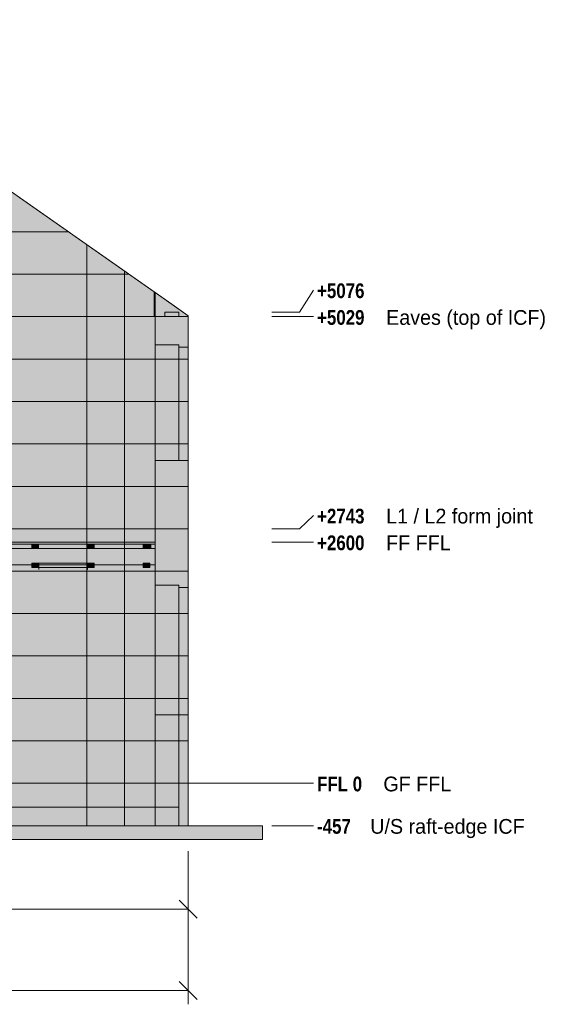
# Model space of a CAD drawing. Header units: millimetres. Extents: x -30937 to 3858, y -15507 to 17281.
# Tile 17 of 17: x -1816 to 3858, y -2382 to 8230. Entities that reach past the tile are written whole.
import ezdxf

# ---------------------------------------------------------------- set-up
doc = ezdxf.new("R2010")
doc.units = ezdxf.units.MM
doc.linetypes.add('DASHED', pattern=[1.524, 1.27, -0.254])
for name, color, linetype in [('FILL-BELOW', 7, 'Continuous'), ('FILL-EPS', 7, 'Continuous'), ('FILL-LIGHT', 7, 'Continuous'), ('FILL-TIMBER', 7, 'Continuous'), ('LINE-C_2E8C94', 7, 'Continuous'), ('LINE-C_337880', 7, 'Continuous'), ('LINE-INK', 7, 'Continuous'), ('LINE-STEEL', 7, 'Continuous'), ('LINE-STEEL-DASH', 7, 'DASHED'), ('LINE-STEEL_GREY', 7, 'Continuous'), ('LINE-TIMBER_DK', 7, 'Continuous'), ('TEXT-STEEL', 7, 'Continuous')]:
    doc.layers.add(name, color=color, linetype=linetype)
doc.styles.add('OpenSansCondensed-Bold', font='OpenSansCondensed-Bold.ttf')

msp = doc.modelspace()

# ---------------------------------------------------------------- hatches: boundary and pattern name
at = {"layer": 'FILL-BELOW', "true_color": 0x8c8c91}
h = msp.add_hatch(color=252, dxfattribs=at)
h.dxf.hatch_style = 1
h.paths.add_polyline_path([(-9534, 2578), (-9534, 2600), (-7556, 2600), (-5156, 2600), (-2756, 2600), (-356, 2600), (-356, 2578), (-2756, 2578), (-5156, 2578), (-7556, 2578)])
h = msp.add_hatch(color=252, dxfattribs=at)
h.dxf.hatch_style = 1
h.paths.add_polyline_path([(-9534, 2600), (-8756, 2600), (-6356, 2600), (-3956, 2600), (-1556, 2600), (-356, 2600), (-356, 2578), (-1556, 2578), (-3956, 2578), (-6356, 2578), (-7556, 2578), (-8756, 2578), (-9534, 2578)])
h = msp.add_hatch(color=252, dxfattribs=at)
h.dxf.hatch_style = 1
h.paths.add_polyline_path([(-9534, 2600), (-8756, 2600), (-7556, 2600), (-5156, 2600), (-2756, 2600), (-1556, 2600), (-356, 2600), (-356, 2578), (-2756, 2578), (-5156, 2578), (-7556, 2578), (-8756, 2578), (-9534, 2578)])
h = msp.add_hatch(color=252, dxfattribs=at)
h.dxf.hatch_style = 1
h.paths.add_polyline_path([(-9534, 2600), (-8756, 2600), (-6356, 2600), (-3956, 2600), (-1556, 2600), (-356, 2600), (-356, 2578), (-1556, 2578), (-3956, 2578), (-6356, 2578), (-7556, 2578), (-8756, 2578), (-9534, 2578)])
h = msp.add_hatch(color=252, dxfattribs=at)
h.dxf.hatch_style = 1
h.paths.add_polyline_path([(-9534, 2600), (-8756, 2600), (-7556, 2600), (-5156, 2600), (-2756, 2600), (-1556, 2600), (-356, 2600), (-356, 2578), (-2756, 2578), (-5156, 2578), (-7556, 2578), (-8756, 2578), (-9534, 2578)])
h = msp.add_hatch(color=252, dxfattribs=at)
h.dxf.hatch_style = 1
h.paths.add_polyline_path([(-9534, 2600), (-8756, 2600), (-6356, 2600), (-3956, 2600), (-1556, 2600), (-356, 2600), (-356, 2578), (-1556, 2578), (-3956, 2578), (-6356, 2578), (-7556, 2578), (-8756, 2578), (-9534, 2578)])
h = msp.add_hatch(color=252, dxfattribs=at)
h.dxf.hatch_style = 1
h.paths.add_polyline_path([(-9534, 2600), (-8756, 2600), (-7556, 2600), (-5156, 2600), (-2756, 2600), (-1556, 2600), (-356, 2600), (-356, 2578), (-2756, 2578), (-5156, 2578), (-7556, 2578), (-8756, 2578), (-9534, 2578)])
h = msp.add_hatch(color=252, dxfattribs=at)
h.dxf.hatch_style = 1
h.paths.add_polyline_path([(-9534, 2600), (-8756, 2600), (-6356, 2600), (-3956, 2600), (-1556, 2600), (-356, 2600), (-356, 2578), (-1556, 2578), (-3956, 2578), (-6356, 2578), (-7556, 2578), (-8756, 2578), (-9534, 2578)])
h = msp.add_hatch(color=252, dxfattribs=at)
h.dxf.hatch_style = 1
h.paths.add_polyline_path([(-9534, 2600), (-8756, 2600), (-7556, 2600), (-5156, 2600), (-2756, 2600), (-1556, 2600), (-356, 2600), (-356, 2578), (-2756, 2578), (-5156, 2578), (-7556, 2578), (-8756, 2578), (-9534, 2578)])
h = msp.add_hatch(color=252, dxfattribs=at)
h.dxf.hatch_style = 1
h.paths.add_polyline_path([(-9534, 2600), (-8756, 2600), (-6356, 2600), (-3956, 2600), (-1556, 2600), (-356, 2600), (-356, 2578), (-1556, 2578), (-3956, 2578), (-6356, 2578), (-7556, 2578), (-8756, 2578), (-9534, 2578)])
h = msp.add_hatch(color=252, dxfattribs=at)
h.dxf.hatch_style = 1
h.paths.add_polyline_path([(-9534, 2600), (-356, 2600), (-356, 2578), (-7556, 2578), (-9534, 2578)])
h = msp.add_hatch(color=252, dxfattribs=at)
h.dxf.hatch_style = 1
h.paths.add_polyline_path([(-2581, 2600), (-1556, 2600), (-356, 2600), (-356, 2578), (-1556, 2578), (-2581, 2578)])
at = {"layer": 'FILL-EPS', "true_color": 0xccffff}
h = msp.add_hatch(color=7, dxfattribs=at)
h.dxf.hatch_style = 1
h.paths.add_polyline_path([(-9534, 2743), (-9534, 5288), (-5333, 8230), (-4557, 8230), (-356, 5288), (-356, 2743), (-9534, 2743)])
h.paths.add_polyline_path([(-5633, 3633), (-4933, 3633), (-4933, 4700), (-5633, 4700)], flags=0)
h = msp.add_hatch(color=7, dxfattribs=at)
h.dxf.hatch_style = 1
h.paths.add_polyline_path([(-9534, 2743), (-9534, 5288), (-9524, 5295), (-5333, 8230), (-4557, 8230), (-4462, 8164), (-4461, 8162), (-4461, 8162), (-4461, 8162), (-4461, 8162), (-366, 5295), (-356, 5288), (-356, 5029), (-356, 2743)])
h.paths.add_polyline_path([(-5658, 3633), (-4908, 3633), (-4908, 4725), (-5658, 4725)], flags=0)
h = msp.add_hatch(color=7, dxfattribs=at)
h.dxf.hatch_style = 1
h.paths.add_polyline_path([(-9534, 2743), (-9534, 5029), (-9524, 5029), (-9524, 5295), (-9468, 5335), (-5429, 8162), (-5429, 8162), (-5418, 8171), (-5333, 8230), (-4557, 8230), (-366, 5295), (-366, 5029), (-356, 5029), (-356, 2743)])
h.paths.add_polyline_path([(-5993, 4725), (-5995, 4725), (-5995, 3633), (-5245, 3633), (-5245, 4725), (-5993, 4725)], flags=0)
h = msp.add_hatch(color=7, dxfattribs=at)
h.dxf.hatch_style = 1
h.paths.add_polyline_path([(-9534, 2743), (-9534, 5288), (-5333, 8230), (-4557, 8230), (-356, 5288), (-356, 2743)])
h.paths.add_polyline_path([(-5970, 4700), (-5970, 3633), (-5270, 3633), (-5270, 4700)], flags=0)
h = msp.add_hatch(color=7, dxfattribs=at)
h.dxf.hatch_style = 1
h.paths.add_polyline_path([(-366, 5029), (-366, 5295), (-356, 5288), (-356, 5029)])
h = msp.add_hatch(color=7, dxfattribs=at)
h.dxf.hatch_style = 1
h.paths.add_polyline_path([(-356, 5290), (-356, 5290), (-356, 5290), (-356, 5288), (0, 5039), (0, 4212), (0, 2743), (-356, 2743), (-356, 5288), (-356, 5288), (-356, 5288), (-356, 5288), (-356, 5290)])
h = msp.add_hatch(color=7, dxfattribs=at)
h.dxf.hatch_style = 1
h.paths.add_polyline_path([(-356, 2743), (-356, 5288), (0, 5039), (0, 4214), (0, 4213), (0, 2743)])
h = msp.add_hatch(color=7, dxfattribs=at)
h.dxf.hatch_style = 1
h.paths.add_polyline_path([(-356, 5029), (-356, 5029), (-356, 5031), (-356, 5031), (-356, 5288), (0, 5039), (0, 5029), (0, 4212), (0, 2743), (-356, 2743), (-356, 5029)])
h = msp.add_hatch(color=7, dxfattribs=at)
h.dxf.hatch_style = 1
h.paths.add_polyline_path([(-356, 5029), (-356, 5288), (-177, 5163), (0, 5039), (0, 5029)])
h = msp.add_hatch(color=7, dxfattribs=at)
h.dxf.hatch_style = 1
h.paths.add_polyline_path([(-356, 2742), (-356, 2742), (-356, 2742), (-356, 2743), (-356, 2743), (-356, 5029), (-356, 5029), (-356, 5030), (-356, 5029), (0, 5029), (0, 4215), (0, 4214), (0, 4214), (0, 4213), (0, 2743), (-356, 2743), (-356, 2742), (-356, 2742), (-356, 2742)])
h = msp.add_hatch(color=7, dxfattribs=at)
h.dxf.hatch_style = 1
h.paths.add_polyline_path([(-356, 2743), (-356, 5029), (0, 5029), (0, 2743)])
h = msp.add_hatch(color=7, dxfattribs=at)
h.dxf.hatch_style = 1
h.paths.add_polyline_path([(-356, 5029), (0, 5029), (0, 2743), (-356, 2743)])
h = msp.add_hatch(color=7, dxfattribs=at)
h.dxf.hatch_style = 1
h.paths.add_polyline_path([(-356, 4725), (-101, 4725), (-101, 3480), (-356, 3480)])
h = msp.add_hatch(color=7, dxfattribs=at)
h.dxf.hatch_style = 1
h.paths.add_polyline_path([(-356, 3480), (-356, 4725), (-101, 4725), (-101, 3480)])
h = msp.add_hatch(color=7, dxfattribs=at)
h.dxf.hatch_style = 1
h.paths.add_polyline_path([(-356, 4725), (-101, 4725), (-101, 3480), (-356, 3480)])
h = msp.add_hatch(color=7, dxfattribs=at)
h.dxf.hatch_style = 1
h.paths.add_polyline_path([(-356, 3480), (-356, 4725), (-101, 4725), (-101, 3480)])
h = msp.add_hatch(color=7, dxfattribs=at)
h.dxf.hatch_style = 1
h.paths.add_polyline_path([(-101, 4700), (0, 4700), (0, 3480), (-101, 3480)])
h = msp.add_hatch(color=7, dxfattribs=at)
h.dxf.hatch_style = 1
h.paths.add_polyline_path([(-101, 3480), (-101, 4700), (0, 4700), (0, 3480)])
h = msp.add_hatch(color=7, dxfattribs=at)
h.dxf.hatch_style = 1
h.paths.add_polyline_path([(-101, 4700), (0, 4700), (0, 3480), (-101, 3480)])
h = msp.add_hatch(color=7, dxfattribs=at)
h.dxf.hatch_style = 1
h.paths.add_polyline_path([(-101, 3480), (-101, 4700), (0, 4700), (0, 3480)])
h = msp.add_hatch(color=7, dxfattribs=at)
h.dxf.hatch_style = 1
h.paths.add_polyline_path([(-9534, 0), (-9534, 2743), (-356, 2743), (-356, 0)])
h = msp.add_hatch(color=7, dxfattribs=at)
h.dxf.hatch_style = 1
h.paths.add_polyline_path([(-9534, 2743), (-356, 2743), (-356, 0), (-9534, 0)])
h = msp.add_hatch(color=7, dxfattribs=at)
h.dxf.hatch_style = 1
h.paths.add_polyline_path([(-9534, 0), (-9534, 2743), (-356, 2743), (-356, 0)])
h = msp.add_hatch(color=7, dxfattribs=at)
h.dxf.hatch_style = 1
h.paths.add_polyline_path([(-9534, 2743), (-356, 2743), (-356, 0), (-9534, 0)])
h = msp.add_hatch(color=7, dxfattribs=at)
h.dxf.hatch_style = 1
h.paths.add_polyline_path([(-356, 2745), (-356, 2743), (0, 2743), (0, 0), (-356, 0), (-356, 0), (-356, 2743), (-356, 2743), (-356, 2743), (-356, 2745)])
h = msp.add_hatch(color=7, dxfattribs=at)
h.dxf.hatch_style = 1
h.paths.add_polyline_path([(-356, 0), (-356, 2743), (0, 2743), (0, 0)])
h = msp.add_hatch(color=7, dxfattribs=at)
h.dxf.hatch_style = 1
h.paths.add_polyline_path([(-356, 2742), (-356, 2743), (-356, 2742)])
h = msp.add_hatch(color=7, dxfattribs=at)
h.dxf.hatch_style = 1
h.paths.add_polyline_path([(-356, 0), (-356, 2743), (0, 2743), (0, 0)])
h = msp.add_hatch(color=7, dxfattribs=at)
h.dxf.hatch_style = 1
h.paths.add_polyline_path([(-356, 2743), (0, 2743), (0, 0), (-356, 0)])
h = msp.add_hatch(color=7, dxfattribs=at)
h.dxf.hatch_style = 1
h.paths.add_polyline_path([(-356, -2), (-356, -2), (-356, 2743), (-356, 2743), (0, 2743), (0, 0), (-356, 0)])
h = msp.add_hatch(color=7, dxfattribs=at)
h.dxf.hatch_style = 1
h.paths.add_polyline_path([(-356, 2743), (0, 2743), (0, 0), (-356, 0)])
h = msp.add_hatch(color=7, dxfattribs=at)
h.dxf.hatch_style = 1
h.paths.add_polyline_path([(-356, 2134), (-101, 2134), (-101, 737), (-356, 737)])
h = msp.add_hatch(color=7, dxfattribs=at)
h.dxf.hatch_style = 1
h.paths.add_polyline_path([(-356, 737), (-356, 2134), (-101, 2134), (-101, 737)])
h = msp.add_hatch(color=7, dxfattribs=at)
h.dxf.hatch_style = 1
h.paths.add_polyline_path([(-356, 2134), (-101, 2134), (-101, 0), (-356, 0)])
h = msp.add_hatch(color=7, dxfattribs=at)
h.dxf.hatch_style = 1
h.paths.add_polyline_path([(-356, 0), (-356, 2134), (-101, 2134), (-101, 0)])
h = msp.add_hatch(color=7, dxfattribs=at)
h.dxf.hatch_style = 1
h.paths.add_polyline_path([(-101, 2109), (0, 2109), (0, 737), (-101, 737)])
h = msp.add_hatch(color=7, dxfattribs=at)
h.dxf.hatch_style = 1
h.paths.add_polyline_path([(-101, 737), (-101, 2109), (0, 2109), (0, 737)])
h = msp.add_hatch(color=7, dxfattribs=at)
h.dxf.hatch_style = 1
h.paths.add_polyline_path([(-101, 2109), (0, 2109), (0, 0), (-101, 0)])
h = msp.add_hatch(color=7, dxfattribs=at)
h.dxf.hatch_style = 1
h.paths.add_polyline_path([(-101, 0), (-101, 2109), (0, 2109), (0, 0)])
h = msp.add_hatch(color=7, dxfattribs=at)
h.dxf.hatch_style = 1
h.paths.add_polyline_path([(-9534, -457), (-9534, 0), (-356, 0), (-356, -457)])
h = msp.add_hatch(color=7, dxfattribs=at)
h.dxf.hatch_style = 1
h.paths.add_polyline_path([(-9534, 0), (-458, 0), (-457, 0), (-356, 0), (-356, -457), (-457, -457), (-9534, -457)])
h = msp.add_hatch(color=7, dxfattribs=at)
h.dxf.hatch_style = 1
h.paths.add_polyline_path([(-9534, -457), (-9534, 0), (-457, 0), (-356, 0), (-356, -457), (-457, -457)])
h = msp.add_hatch(color=7, dxfattribs=at)
h.dxf.hatch_style = 1
h.paths.add_polyline_path([(-9534, 0), (-356, 0), (-356, -457), (-9534, -457)])
h = msp.add_hatch(color=7, dxfattribs=at)
h.dxf.hatch_style = 1
h.paths.add_polyline_path([(-356, -457), (-356, 0), (0, 0), (0, -457)])
h = msp.add_hatch(color=7, dxfattribs=at)
h.dxf.hatch_style = 1
h.paths.add_polyline_path([(-356, 0), (-102, 0), (-102, -457), (-356, -457)])
h = msp.add_hatch(color=7, dxfattribs=at)
h.dxf.hatch_style = 1
h.paths.add_polyline_path([(-356, -457), (-356, 0), (-254, 0), (-102, 0), (-102, -457), (-254, -457)])
h = msp.add_hatch(color=7, dxfattribs=at)
h.dxf.hatch_style = 1
h.paths.add_polyline_path([(-356, 0), (0, 0), (0, -457), (-356, -457)])
h = msp.add_hatch(color=7, dxfattribs=at)
h.dxf.hatch_style = 1
h.paths.add_polyline_path([(-102, 0), (0, 0), (0, -457), (-102, -457)])
h = msp.add_hatch(color=7, dxfattribs=at)
h.dxf.hatch_style = 1
h.paths.add_polyline_path([(-102, -457), (-102, 0), (0, 0), (0, -457), (-102, -457)])
h = msp.add_hatch(color=7, dxfattribs=at)
h.dxf.hatch_style = 1
h.paths.add_polyline_path([(-102, 0), (0, 0), (0, -457), (-102, -457)])
h = msp.add_hatch(color=7, dxfattribs=at)
h.dxf.hatch_style = 1
h.paths.add_polyline_path([(-102, -457), (-102, 0), (0, 0), (0, -457), (-102, -457)])
at = {"layer": 'FILL-EPS', "true_color": 0xc0f0f0}
h = msp.add_hatch(color=254, dxfattribs=at)
h.dxf.hatch_style = 1
h.paths.add_polyline_path([(0, 0), (0, 0), (0, 2), (0, 2), (1, 2), (1, 2), (1, -457), (1, -459), (0, -459), (0, -459), (0, -459), (0, 0)])
at = {"layer": 'FILL-LIGHT', "true_color": 0xd9d9d9}
h = msp.add_hatch(color=254, dxfattribs=at)
h.dxf.hatch_style = 1
h.paths.add_polyline_path([(-252, 5029), (-252, 5076), (-102, 5076), (-102, 5029)])
h = msp.add_hatch(color=254, dxfattribs=at)
h.dxf.hatch_style = 1
h.paths.add_polyline_path([(-252, 5076), (-102, 5076), (-102, 5029), (-252, 5029)])
at = {"layer": 'FILL-LIGHT', "true_color": 0xdbdbde}
h = msp.add_hatch(color=254, dxfattribs=at)
h.dxf.hatch_style = 1
h.paths.add_polyline_path([(-9788, -257), (-9788, 0), (-102, 0), (-102, -257), (-9788, -257)])
h = msp.add_hatch(color=254, dxfattribs=at)
h.dxf.hatch_style = 1
h.paths.add_polyline_path([(-9788, 0), (-102, 0), (-102, -257), (-9788, -257)])
h = msp.add_hatch(color=254, dxfattribs=at)
h.dxf.hatch_style = 1
h.paths.add_polyline_path([(-10690, -607), (-10690, -457), (800, -457), (800, -607)])
h = msp.add_hatch(color=254, dxfattribs=at)
h.dxf.hatch_style = 1
h.paths.add_polyline_path([(-10690, -457), (800, -457), (800, -607), (-10690, -607)])
at = {"layer": 'FILL-TIMBER', "true_color": 0xedd6a8}
h = msp.add_hatch(color=41, dxfattribs=at)
h.dxf.hatch_style = 1
h.paths.add_polyline_path([(-9534, 2428), (-9534, 2531), (-9534, 2578), (-9487, 2578), (-9487, 2531), (-403, 2531), (-403, 2578), (-356, 2578), (-356, 2353), (-9534, 2353)])
h = msp.add_hatch(color=41, dxfattribs=at)
h.dxf.hatch_style = 1
h.paths.add_polyline_path([(-2581, 2353), (-2581, 2531), (-403, 2531), (-403, 2578), (-356, 2578), (-356, 2531), (-356, 2428), (-356, 2353)])
h = msp.add_hatch(color=41, dxfattribs=at)
h.dxf.hatch_style = 1
h.paths.add_polyline_path([(-1685, 2531), (-1685, 2578), (-1613, 2578), (-1613, 2531)])
h = msp.add_hatch(color=41, dxfattribs=at)
h.dxf.hatch_style = 1
h.paths.add_polyline_path([(-1685, 2578), (-1613, 2578), (-1613, 2531), (-1685, 2531)])
h = msp.add_hatch(color=41, dxfattribs=at)
h.dxf.hatch_style = 1
h.paths.add_polyline_path([(-1685, 2531), (-1685, 2578), (-1613, 2578), (-1613, 2531)])
h = msp.add_hatch(color=41, dxfattribs=at)
h.dxf.hatch_style = 1
h.paths.add_polyline_path([(-1685, 2578), (-1613, 2578), (-1613, 2531), (-1685, 2531)])
h = msp.add_hatch(color=41, dxfattribs=at)
h.dxf.hatch_style = 1
h.paths.add_polyline_path([(-1085, 2531), (-1085, 2578), (-1013, 2578), (-1013, 2531)])
h = msp.add_hatch(color=41, dxfattribs=at)
h.dxf.hatch_style = 1
h.paths.add_polyline_path([(-1085, 2578), (-1013, 2578), (-1013, 2531), (-1085, 2531)])
h = msp.add_hatch(color=41, dxfattribs=at)
h.dxf.hatch_style = 1
h.paths.add_polyline_path([(-1085, 2531), (-1085, 2578), (-1013, 2578), (-1013, 2531)])
h = msp.add_hatch(color=41, dxfattribs=at)
h.dxf.hatch_style = 1
h.paths.add_polyline_path([(-1085, 2531), (-1085, 2578), (-1013, 2578), (-1013, 2531)])
h = msp.add_hatch(color=41, dxfattribs=at)
h.dxf.hatch_style = 1
h.paths.add_polyline_path([(-485, 2531), (-485, 2578), (-413, 2578), (-413, 2531)])
h = msp.add_hatch(color=41, dxfattribs=at)
h.dxf.hatch_style = 1
h.paths.add_polyline_path([(-485, 2578), (-413, 2578), (-413, 2531), (-485, 2531)])
h = msp.add_hatch(color=41, dxfattribs=at)
h.dxf.hatch_style = 1
h.paths.add_polyline_path([(-485, 2531), (-485, 2578), (-413, 2578), (-413, 2531)])
h = msp.add_hatch(color=41, dxfattribs=at)
h.dxf.hatch_style = 1
h.paths.add_polyline_path([(-485, 2578), (-413, 2578), (-413, 2531), (-485, 2531)])
h = msp.add_hatch(color=41, dxfattribs=at)
h.dxf.hatch_style = 1
h.paths.add_polyline_path([(-9534, 2353), (-9534, 2531), (-356, 2531), (-356, 2353)])
h = msp.add_hatch(color=41, dxfattribs=at)
h.dxf.hatch_style = 1
h.paths.add_polyline_path([(-2581, 2531), (-356, 2531), (-356, 2353), (-2581, 2353)])
h = msp.add_hatch(color=41, dxfattribs=at)
h.dxf.hatch_style = 1
h.paths.add_polyline_path([(-1685, 2325), (-1685, 2372), (-1613, 2372), (-1613, 2325)])
h = msp.add_hatch(color=41, dxfattribs=at)
h.dxf.hatch_style = 1
h.paths.add_polyline_path([(-1685, 2372), (-1613, 2372), (-1613, 2325), (-1685, 2325)])
h = msp.add_hatch(color=41, dxfattribs=at)
h.dxf.hatch_style = 1
h.paths.add_polyline_path([(-1685, 2325), (-1685, 2372), (-1613, 2372), (-1613, 2325)])
h = msp.add_hatch(color=41, dxfattribs=at)
h.dxf.hatch_style = 1
h.paths.add_polyline_path([(-1685, 2372), (-1613, 2372), (-1613, 2325), (-1685, 2325)])
h = msp.add_hatch(color=41, dxfattribs=at)
h.dxf.hatch_style = 1
h.paths.add_polyline_path([(-1611, 2305), (-1611, 2372), (-1608, 2372), (-1608, 2305)])
h = msp.add_hatch(color=41, dxfattribs=at)
h.dxf.hatch_style = 1
h.paths.add_polyline_path([(-1611, 2372), (-1608, 2372), (-1608, 2305), (-1611, 2305)])
h = msp.add_hatch(color=41, dxfattribs=at)
h.dxf.hatch_style = 1
h.paths.add_polyline_path([(-1611, 2305), (-1611, 2372), (-1608, 2372), (-1608, 2305)])
h = msp.add_hatch(color=41, dxfattribs=at)
h.dxf.hatch_style = 1
h.paths.add_polyline_path([(-1611, 2372), (-1608, 2372), (-1608, 2305), (-1611, 2305)])
h = msp.add_hatch(color=41, dxfattribs=at)
h.dxf.hatch_style = 1
h.paths.add_polyline_path([(-1611, 2305), (-1611, 2372), (-1608, 2372), (-1608, 2305)])
h = msp.add_hatch(color=41, dxfattribs=at)
h.dxf.hatch_style = 1
h.paths.add_polyline_path([(-1611, 2372), (-1608, 2372), (-1608, 2305), (-1611, 2305)])
h = msp.add_hatch(color=41, dxfattribs=at)
h.dxf.hatch_style = 1
h.paths.add_polyline_path([(-1608, 2325), (-1608, 2372), (-1089, 2372), (-1089, 2325)])
h = msp.add_hatch(color=41, dxfattribs=at)
h.dxf.hatch_style = 1
h.paths.add_polyline_path([(-1608, 2372), (-1089, 2372), (-1089, 2325), (-1608, 2325)])
h = msp.add_hatch(color=41, dxfattribs=at)
h.dxf.hatch_style = 1
h.paths.add_polyline_path([(-1608, 2325), (-1608, 2372), (-1089, 2372), (-1089, 2325)])
h = msp.add_hatch(color=41, dxfattribs=at)
h.dxf.hatch_style = 1
h.paths.add_polyline_path([(-1608, 2372), (-1089, 2372), (-1089, 2325), (-1608, 2325)])
h = msp.add_hatch(color=41, dxfattribs=at)
h.dxf.hatch_style = 1
h.paths.add_polyline_path([(-1608, 2325), (-1608, 2372), (-1089, 2372), (-1089, 2325)])
h = msp.add_hatch(color=41, dxfattribs=at)
h.dxf.hatch_style = 1
h.paths.add_polyline_path([(-1608, 2372), (-1089, 2372), (-1089, 2325), (-1608, 2325)])
h = msp.add_hatch(color=41, dxfattribs=at)
h.dxf.hatch_style = 1
h.paths.add_polyline_path([(-1089, 2305), (-1089, 2372), (-1086, 2372), (-1086, 2305)])
h = msp.add_hatch(color=41, dxfattribs=at)
h.dxf.hatch_style = 1
h.paths.add_polyline_path([(-1089, 2372), (-1086, 2372), (-1086, 2305), (-1089, 2305)])
h = msp.add_hatch(color=41, dxfattribs=at)
h.dxf.hatch_style = 1
h.paths.add_polyline_path([(-1089, 2305), (-1089, 2372), (-1086, 2372), (-1086, 2305)])
h = msp.add_hatch(color=41, dxfattribs=at)
h.dxf.hatch_style = 1
h.paths.add_polyline_path([(-1089, 2372), (-1086, 2372), (-1086, 2305), (-1089, 2305)])
h = msp.add_hatch(color=41, dxfattribs=at)
h.dxf.hatch_style = 1
h.paths.add_polyline_path([(-1089, 2305), (-1089, 2372), (-1086, 2372), (-1086, 2305)])
h = msp.add_hatch(color=41, dxfattribs=at)
h.dxf.hatch_style = 1
h.paths.add_polyline_path([(-1089, 2372), (-1086, 2372), (-1086, 2305), (-1089, 2305)])
h = msp.add_hatch(color=41, dxfattribs=at)
h.dxf.hatch_style = 1
h.paths.add_polyline_path([(-1085, 2325), (-1085, 2372), (-1013, 2372), (-1013, 2325)])
h = msp.add_hatch(color=41, dxfattribs=at)
h.dxf.hatch_style = 1
h.paths.add_polyline_path([(-1085, 2372), (-1013, 2372), (-1013, 2325), (-1085, 2325)])
h = msp.add_hatch(color=41, dxfattribs=at)
h.dxf.hatch_style = 1
h.paths.add_polyline_path([(-1085, 2325), (-1085, 2372), (-1013, 2372), (-1013, 2325)])
h = msp.add_hatch(color=41, dxfattribs=at)
h.dxf.hatch_style = 1
h.paths.add_polyline_path([(-1085, 2325), (-1085, 2372), (-1013, 2372), (-1013, 2325)])
h = msp.add_hatch(color=41, dxfattribs=at)
h.dxf.hatch_style = 1
h.paths.add_polyline_path([(-485, 2325), (-485, 2372), (-413, 2372), (-413, 2325)])
h = msp.add_hatch(color=41, dxfattribs=at)
h.dxf.hatch_style = 1
h.paths.add_polyline_path([(-485, 2372), (-413, 2372), (-413, 2325), (-485, 2325)])
h = msp.add_hatch(color=41, dxfattribs=at)
h.dxf.hatch_style = 1
h.paths.add_polyline_path([(-485, 2325), (-485, 2372), (-413, 2372), (-413, 2325)])
h = msp.add_hatch(color=41, dxfattribs=at)
h.dxf.hatch_style = 1
h.paths.add_polyline_path([(-485, 2372), (-413, 2372), (-413, 2325), (-485, 2325)])

# ---------------------------------------------------------------- linework, layer by layer
at = {"layer": 'LINE-C_2E8C94', "lineweight": 5}
for points in [[(-9534, 2743), (-9534, 5288), (-9534, 5288), (-9534, 5288), (-5333, 8230), (-4557, 8230), (-4557, 8230), (-4557, 8230), (-4557, 8230), (-4557, 8230), (-356, 5288), (-356, 2743), (-356, 2743), (-9534, 2743), (-9534, 2743)], [(-9534, 2743), (-9534, 5288), (-9524, 5295), (-5333, 8230), (-4557, 8230), (-4462, 8164), (-4461, 8162), (-4461, 8162), (-4461, 8162), (-4461, 8162), (-366, 5295), (-356, 5288), (-356, 5029), (-356, 2743)], [(-9534, 2743), (-9534, 5029), (-9524, 5029), (-9524, 5295), (-9468, 5335), (-5429, 8162), (-5429, 8162), (-5429, 8162), (-5418, 8171), (-5333, 8230), (-4557, 8230), (-4557, 8230), (-4557, 8230), (-4557, 8230), (-366, 5295), (-366, 5029), (-356, 5029), (-356, 2743)], [(-9534, 2743), (-9534, 5288), (-9534, 5288), (-5333, 8230), (-5333, 8230), (-5333, 8230), (-4557, 8230), (-356, 5288), (-356, 2743), (-9534, 2743)], [(-366, 5029), (-366, 5029), (-366, 5029), (-366, 5295), (-356, 5288), (-356, 5029)], [(-356, 5290), (-356, 5290), (-356, 5290), (-356, 5290), (-356, 5288), (0, 5039), (0, 4212), (0, 4212), (0, 2743), (0, 2743), (-356, 2743), (-356, 5288), (-356, 5288), (-356, 5288), (-356, 5288), (-356, 5288), (-356, 5290)], [(-356, 2743), (-356, 5288), (0, 5039), (0, 4214), (0, 4213), (0, 2743)], [(-356, 5029), (-356, 5029), (-356, 5031), (-356, 5031), (-356, 5288), (-356, 5288), (-356, 5288), (-356, 5288), (0, 5039), (0, 5029), (0, 5029), (0, 4212), (0, 4212), (0, 2743), (0, 2743), (0, 2743), (-356, 2743), (-356, 5029)], [(-356, 5029), (-356, 5288), (-177, 5163), (0, 5039), (0, 5039), (0, 5039), (0, 5039), (0, 5029), (-356, 5029)], [(-356, 2742), (-356, 2742), (-356, 2742), (-356, 2743), (-356, 2743), (-356, 5029), (-356, 5029), (-356, 5030), (-356, 5029), (0, 5029), (0, 4215), (0, 4214), (0, 4214), (0, 4213), (0, 2743), (-356, 2743), (-356, 2742), (-356, 2742), (-356, 2742)], [(-356, 2743), (-356, 2743), (-356, 5029), (0, 5029), (0, 2743), (-356, 2743)], [(-356, 5029), (0, 5029), (0, 2743), (0, 2743), (0, 2743), (-356, 2743)], [(-356, 4725), (-101, 4725), (-101, 3480), (-356, 3480)], [(-356, 3480), (-356, 4725), (-101, 4725), (-101, 3480)], [(-356, 4725), (-101, 4725), (-101, 3480), (-356, 3480)], [(-356, 3480), (-356, 4725), (-101, 4725), (-101, 3480)], [(-101, 4700), (0, 4700), (0, 3480), (-101, 3480)], [(-101, 3480), (-101, 4700), (0, 4700), (0, 3480)], [(-101, 4700), (0, 4700), (0, 3480), (-101, 3480)], [(-101, 3480), (-101, 4700), (0, 4700), (0, 3480)], [(-9534, 0), (-9534, 2743), (-356, 2743), (-356, 2743), (-356, 2743), (-356, 2743), (-356, 0)], [(-9534, 2743), (-356, 2743), (-356, 0), (-356, 0), (-9534, 0)], [(-9534, 0), (-9534, 2743), (-356, 2743), (-356, 2743), (-356, 2743), (-356, 2743), (-356, 0)], [(-9534, 2743), (-356, 2743), (-356, 0), (-356, 0), (-9534, 0)], [(-356, 2745), (-356, 2743), (0, 2743), (0, 0), (0, 0), (0, 0), (-356, 0), (-356, 0), (-356, 0), (-356, 2743), (-356, 2743), (-356, 2743), (-356, 2745)], [(-356, 0), (-356, 0), (-356, 2743), (0, 2743), (0, 2743), (0, 2743), (0, 0)], [(-356, 2742), (-356, 2743), (-356, 2742)], [(-356, 0), (-356, 2743), (0, 2743), (0, 2743), (0, 0)], [(-356, 2743), (-356, 2743), (-356, 2743), (0, 2743), (0, 0), (0, 0), (0, 0), (-356, 0)], [(-356, -2), (-356, -2), (-356, 2743), (-356, 2743), (-356, 2743), (0, 2743), (0, 2743), (0, 0), (-356, 0)], [(-356, 2743), (-356, 2743), (-356, 2743), (-356, 2743)], [(-356, 2743), (-356, 2743), (0, 2743), (0, 0), (-356, 0), (-356, 2743)], [(-356, 2134), (-101, 2134), (-101, 737), (-101, 737), (-101, 737), (-356, 737)], [(-356, 737), (-356, 737), (-356, 2134), (-101, 2134), (-101, 737)], [(-356, 2134), (-101, 2134), (-101, 0), (-356, 0)], [(-356, 0), (-356, 0), (-356, 2134), (-101, 2134), (-101, 2134), (-101, 2134), (-101, 0)], [(-101, 2109), (0, 2109), (0, 737), (-101, 737)], [(-101, 737), (-101, 737), (-101, 2109), (0, 2109), (0, 2109), (0, 737), (-101, 737)], [(-101, 2109), (0, 2109), (0, 0), (0, 0), (-101, 0)], [(-101, 0), (-101, 2109), (0, 2109), (0, 0)], [(-9534, -457), (-9534, -457), (-9534, 0), (-356, 0), (-356, 0), (-356, -457), (-9534, -457)], [(-9534, 0), (-9534, 0), (-458, 0), (-457, 0), (-457, 0), (-356, 0), (-356, -457), (-356, -457), (-457, -457), (-457, -457), (-9534, -457), (-9534, 0)], [(-9534, -457), (-9534, -457), (-9534, -457), (-9534, 0), (-457, 0), (-356, 0), (-356, 0), (-356, 0), (-356, 0), (-356, -457), (-457, -457), (-457, -457), (-457, -457), (-9534, -457)], [(-9534, 0), (-356, 0), (-356, -457), (-9534, -457)], [(-356, -457), (-356, 0), (0, 0), (0, 0), (0, -457)], [(-356, 0), (-102, 0), (-102, -457), (-356, -457), (-356, 0)], [(-356, -457), (-356, -457), (-356, 0), (-254, 0), (-102, 0), (-102, -457), (-254, -457), (-254, -457), (-254, -457)], [(-356, 0), (0, 0), (0, -457), (0, -457), (-356, -457)], [(-102, 0), (0, 0), (0, -457), (0, -457), (-102, -457)], [(-102, -457), (-102, -457), (-102, 0), (0, 0), (0, 0), (0, 0), (0, 0), (0, -457), (-102, -457), (-102, -457), (-102, -457)], [(-102, 0), (0, 0), (0, -457), (0, -457), (-102, -457)], [(-102, -457), (-102, -457), (-102, 0), (0, 0), (0, 0), (0, 0), (0, 0), (0, -457), (-102, -457), (-102, -457), (-102, -457)], [(0, 0), (0, 0), (0, 2), (0, 2), (1, 2), (1, 2), (1, -457), (1, -457), (1, -459), (0, -459), (0, -459), (0, -459), (0, 0)]]:
    msp.add_lwpolyline(points, close=True, dxfattribs=at)
at = {"layer": 'LINE-C_337880', "lineweight": 5}
for p, q in [((-3124, 5944), (-1294, 5944)), ((-3124, 5944), (-1294, 5944)), ((-3124, 5944), (-1294, 5944)), ((-3124, 5944), (-1294, 5944)), ((-1092, 5486), (-1092, 5803)), ((-1092, 5486), (-1092, 5803)), ((-3124, 5486), (-1092, 5486)), ((-3124, 5486), (-1092, 5486)), ((-3124, 5486), (-1092, 5486)), ((-3124, 5486), (-1092, 5486)), ((-1092, 5029), (-1092, 5486)), ((-1092, 5486), (-686, 5486)), ((-1092, 5029), (-1092, 5486)), ((-1092, 5486), (-686, 5486)), ((-1092, 5486), (-686, 5486)), ((-1092, 5486), (-686, 5486)), ((-686, 5486), (-686, 5518)), ((-686, 5486), (-686, 5518)), ((-686, 5486), (-641, 5486)), ((-686, 5486), (-641, 5486)), ((-686, 5029), (-686, 5486)), ((-686, 5486), (-641, 5486)), ((-686, 5029), (-686, 5486)), ((-686, 5486), (-641, 5486)), ((-3124, 5029), (-1092, 5029)), ((-3124, 5029), (-1092, 5029)), ((-3124, 5029), (-1092, 5029)), ((-3124, 5029), (-1092, 5029)), ((-1092, 5029), (-686, 5029)), ((-1092, 5029), (-686, 5029)), ((-1092, 4572), (-1092, 5029)), ((-1092, 5029), (-686, 5029)), ((-1092, 4572), (-1092, 5029)), ((-1092, 5029), (-686, 5029)), ((-686, 4572), (-686, 5029)), ((-686, 5029), (-357, 5029)), ((-686, 4572), (-686, 5029)), ((-686, 5029), (-357, 5029)), ((-686, 5029), (-367, 5029)), ((-686, 5029), (-357, 5029)), ((-355, 5029), (-1, 5029)), ((-355, 5029), (-1, 5029)), ((-355, 5029), (-1, 5029)), ((-3124, 4572), (-1092, 4572)), ((-3124, 4572), (-1092, 4572)), ((-3124, 4572), (-1092, 4572)), ((-3124, 4572), (-1092, 4572)), ((-1092, 4115), (-1092, 4572)), ((-1092, 4572), (-686, 4572)), ((-1092, 4115), (-1092, 4572)), ((-1092, 4572), (-686, 4572)), ((-1092, 4572), (-686, 4572)), ((-1092, 4572), (-686, 4572)), ((-686, 4572), (-357, 4572)), ((-686, 4572), (-357, 4572)), ((-686, 4115), (-686, 4572)), ((-686, 4572), (-357, 4572)), ((-686, 4115), (-686, 4572)), ((-686, 4572), (-357, 4572)), ((-355, 4572), (-1, 4572)), ((-355, 4572), (-1, 4572)), ((-355, 4572), (-1, 4572)), ((-355, 4572), (-102, 4572)), ((-355, 4572), (-102, 4572)), ((-355, 4572), (-102, 4572)), ((-355, 4572), (-102, 4572)), ((-355, 4572), (-1, 4572)), ((-355, 4572), (-1, 4572)), ((-355, 4572), (-1, 4572)), ((-100, 4572), (-1, 4572)), ((-100, 4572), (-1, 4572)), ((-100, 4572), (-1, 4572)), ((-100, 4572), (-1, 4572)), ((-3124, 4115), (-1092, 4115)), ((-3124, 4115), (-1092, 4115)), ((-3124, 4115), (-1092, 4115)), ((-3124, 4115), (-1092, 4115)), ((-1092, 4115), (-686, 4115)), ((-1092, 4115), (-686, 4115)), ((-1092, 3658), (-1092, 4115)), ((-1092, 4115), (-686, 4115)), ((-1092, 3658), (-1092, 4115)), ((-1092, 4115), (-686, 4115)), ((-686, 3658), (-686, 4115)), ((-686, 4115), (-357, 4115)), ((-686, 3658), (-686, 4115)), ((-686, 4115), (-357, 4115)), ((-686, 4115), (-357, 4115)), ((-686, 4115), (-357, 4115)), ((-355, 4115), (-1, 4115)), ((-355, 4115), (-1, 4115)), ((-355, 4115), (-1, 4115)), ((-355, 4115), (-102, 4115)), ((-355, 4115), (-102, 4115)), ((-355, 4115), (-102, 4115)), ((-355, 4115), (-102, 4115)), ((-355, 4115), (-1, 4115)), ((-355, 4115), (-1, 4115)), ((-355, 4115), (-1, 4115)), ((-100, 4115), (-1, 4115)), ((-100, 4115), (-1, 4115)), ((-100, 4115), (-1, 4115)), ((-100, 4115), (-1, 4115)), ((-3124, 3658), (-1092, 3658)), ((-3124, 3658), (-1092, 3658)), ((-3124, 3658), (-1092, 3658)), ((-3124, 3658), (-1092, 3658)), ((-1092, 3200), (-1092, 3658)), ((-1092, 3658), (-686, 3658)), ((-1092, 3200), (-1092, 3658)), ((-1092, 3658), (-686, 3658)), ((-1092, 3658), (-686, 3658)), ((-1092, 3658), (-686, 3658)), ((-686, 3658), (-357, 3658)), ((-686, 3658), (-357, 3658)), ((-686, 3200), (-686, 3658)), ((-686, 3658), (-357, 3658)), ((-686, 3200), (-686, 3658)), ((-686, 3658), (-357, 3658)), ((-355, 3658), (-1, 3658)), ((-355, 3658), (-1, 3658)), ((-355, 3658), (-1, 3658)), ((-355, 3658), (-102, 3658)), ((-355, 3658), (-102, 3658)), ((-355, 3658), (-102, 3658)), ((-355, 3658), (-102, 3658)), ((-355, 3658), (-1, 3658)), ((-355, 3658), (-1, 3658)), ((-355, 3658), (-1, 3658)), ((-100, 3658), (-1, 3658)), ((-100, 3658), (-1, 3658)), ((-100, 3658), (-1, 3658)), ((-100, 3658), (-1, 3658)), ((-3124, 3200), (-1092, 3200)), ((-3124, 3200), (-1092, 3200)), ((-3124, 3200), (-1092, 3200)), ((-3124, 3200), (-1092, 3200)), ((-1092, 3200), (-686, 3200)), ((-1092, 3200), (-686, 3200)), ((-1092, 2744), (-1092, 3200)), ((-1092, 3200), (-686, 3200)), ((-1092, 2744), (-1092, 3200)), ((-1092, 3200), (-686, 3200)), ((-686, 2744), (-686, 3200)), ((-686, 3200), (-357, 3200)), ((-686, 2744), (-686, 3200)), ((-686, 3200), (-357, 3200)), ((-686, 3200), (-357, 3200)), ((-686, 3200), (-357, 3200)), ((-355, 3200), (-1, 3200)), ((-355, 3200), (-1, 3200)), ((-355, 3200), (-1, 3200)), ((-355, 3200), (-1, 3200)), ((-355, 3200), (-1, 3200)), ((-355, 3200), (-1, 3200)), ((-1092, 2286), (-1092, 2742)), ((-1092, 2286), (-1092, 2742)), ((-686, 2286), (-686, 2742)), ((-686, 2286), (-686, 2742)), ((-3124, 2286), (-1092, 2286)), ((-3124, 2286), (-1092, 2286)), ((-3124, 2286), (-1092, 2286)), ((-3124, 2286), (-1092, 2286)), ((-1092, 2286), (-686, 2286)), ((-1092, 2286), (-686, 2286)), ((-1092, 1829), (-1092, 2286)), ((-1092, 2286), (-686, 2286)), ((-1092, 1829), (-1092, 2286)), ((-1092, 2286), (-686, 2286)), ((-686, 1829), (-686, 2286)), ((-686, 2286), (-357, 2286)), ((-686, 1829), (-686, 2286)), ((-686, 2286), (-357, 2286)), ((-686, 2286), (-357, 2286)), ((-686, 2286), (-357, 2286)), ((-355, 2286), (-1, 2286)), ((-355, 2286), (-1, 2286)), ((-355, 2286), (-1, 2286)), ((-355, 2286), (-1, 2286)), ((-355, 2286), (-1, 2286)), ((-355, 2286), (-1, 2286)), ((-3124, 1829), (-1092, 1829)), ((-3124, 1829), (-1092, 1829)), ((-3124, 1829), (-1092, 1829)), ((-3124, 1829), (-1092, 1829)), ((-1092, 1372), (-1092, 1829)), ((-1092, 1829), (-686, 1829)), ((-1092, 1372), (-1092, 1829)), ((-1092, 1829), (-686, 1829)), ((-1092, 1829), (-686, 1829)), ((-1092, 1829), (-686, 1829)), ((-686, 1829), (-357, 1829)), ((-686, 1829), (-357, 1829)), ((-686, 1372), (-686, 1829)), ((-686, 1829), (-357, 1829)), ((-686, 1372), (-686, 1829)), ((-686, 1829), (-357, 1829)), ((-355, 1829), (-1, 1829)), ((-355, 1829), (-1, 1829)), ((-355, 1829), (-1, 1829)), ((-355, 1829), (-102, 1829)), ((-355, 1829), (-102, 1829)), ((-355, 1829), (-102, 1829)), ((-355, 1829), (-102, 1829)), ((-355, 1829), (-1, 1829)), ((-355, 1829), (-1, 1829)), ((-355, 1829), (-1, 1829)), ((-100, 1829), (-1, 1829)), ((-100, 1829), (-1, 1829)), ((-100, 1829), (-1, 1829)), ((-100, 1829), (-1, 1829)), ((-3124, 1372), (-1092, 1372)), ((-3124, 1372), (-1092, 1372)), ((-3124, 1372), (-1092, 1372)), ((-3124, 1372), (-1092, 1372)), ((-1092, 1372), (-686, 1372)), ((-1092, 1372), (-686, 1372)), ((-1092, 914), (-1092, 1372)), ((-1092, 1372), (-686, 1372)), ((-1092, 914), (-1092, 1372)), ((-1092, 1372), (-686, 1372)), ((-686, 914), (-686, 1372)), ((-686, 1372), (-357, 1372)), ((-686, 914), (-686, 1372)), ((-686, 1372), (-357, 1372)), ((-686, 1372), (-357, 1372)), ((-686, 1372), (-357, 1372)), ((-355, 1372), (-1, 1372)), ((-355, 1372), (-1, 1372)), ((-355, 1372), (-1, 1372)), ((-355, 1372), (-102, 1372)), ((-355, 1372), (-102, 1372)), ((-355, 1372), (-102, 1372)), ((-355, 1372), (-102, 1372)), ((-355, 1372), (-1, 1372)), ((-355, 1372), (-1, 1372)), ((-355, 1372), (-1, 1372)), ((-100, 1372), (-1, 1372)), ((-100, 1372), (-1, 1372)), ((-100, 1372), (-1, 1372)), ((-100, 1372), (-1, 1372)), ((-3124, 914), (-1092, 914)), ((-3124, 914), (-1092, 914)), ((-3124, 914), (-1092, 914)), ((-3124, 914), (-1092, 914)), ((-1092, 457), (-1092, 914)), ((-1092, 914), (-686, 914)), ((-1092, 457), (-1092, 914)), ((-1092, 914), (-686, 914)), ((-1092, 914), (-686, 914)), ((-1092, 914), (-686, 914)), ((-686, 914), (-357, 914)), ((-686, 914), (-357, 914)), ((-686, 457), (-686, 914)), ((-686, 914), (-357, 914)), ((-686, 457), (-686, 914)), ((-686, 914), (-357, 914)), ((-355, 914), (-1, 914)), ((-355, 914), (-1, 914)), ((-355, 914), (-1, 914)), ((-355, 914), (-102, 914)), ((-355, 914), (-102, 914)), ((-355, 914), (-102, 914)), ((-355, 914), (-102, 914)), ((-355, 914), (-1, 914)), ((-355, 914), (-1, 914)), ((-355, 914), (-1, 914)), ((-100, 914), (-1, 914)), ((-100, 914), (-1, 914)), ((-100, 914), (-1, 914)), ((-100, 914), (-1, 914)), ((-3124, 457), (-1092, 457)), ((-3124, 457), (-1092, 457)), ((-3124, 457), (-1092, 457)), ((-3124, 457), (-1092, 457)), ((-1092, 457), (-686, 457)), ((-1092, 457), (-686, 457)), ((-1092, 1), (-1092, 457)), ((-1092, 457), (-686, 457)), ((-1092, 1), (-1092, 457)), ((-1092, 457), (-686, 457)), ((-686, 1), (-686, 457)), ((-686, 457), (-357, 457)), ((-686, 1), (-686, 457)), ((-686, 457), (-357, 457)), ((-686, 457), (-357, 457)), ((-686, 457), (-357, 457)), ((-355, 457), (-1, 457)), ((-355, 457), (-1, 457)), ((-355, 457), (-1, 457)), ((-355, 457), (-102, 457)), ((-355, 457), (-102, 457)), ((-355, 457), (-1, 457)), ((-355, 457), (-1, 457)), ((-355, 457), (-1, 457)), ((-100, 457), (-1, 457)), ((-100, 457), (-1, 457)), ((-1092, -456), (-1092, -1)), ((-1092, -456), (-1092, -1)), ((-686, -456), (-686, -1)), ((-686, -456), (-686, -1))]:
    msp.add_line(p, q, dxfattribs=at)
at = {"layer": 'LINE-INK', "lineweight": 5}
for p, q in [((1, -732), (1, -1507)), ((1, -732), (1, -2382)), ((-96, -1260), (98, -1454)), ((-9891, -1357), (1, -1357)), ((-96, -2135), (98, -2329)), ((-9891, -2232), (1, -2232))]:
    msp.add_line(p, q, dxfattribs=at)
for points in [[(-9534, 2578), (-9534, 2600), (-7556, 2600), (-7556, 2600), (-5156, 2600), (-5156, 2600), (-2756, 2600), (-2756, 2600), (-356, 2600), (-356, 2600), (-356, 2600), (-356, 2600), (-356, 2578), (-2756, 2578), (-2756, 2578), (-5156, 2578), (-5156, 2578), (-7556, 2578), (-7556, 2578), (-9534, 2578)], [(-9534, 2600), (-8756, 2600), (-6356, 2600), (-3956, 2600), (-1556, 2600), (-356, 2600), (-356, 2578), (-1556, 2578), (-3956, 2578), (-6356, 2578), (-7556, 2578), (-8756, 2578), (-9534, 2578)], [(-9534, 2600), (-8756, 2600), (-7556, 2600), (-5156, 2600), (-2756, 2600), (-1556, 2600), (-356, 2600), (-356, 2578), (-2756, 2578), (-5156, 2578), (-7556, 2578), (-8756, 2578), (-9534, 2578)], [(-9534, 2600), (-8756, 2600), (-6356, 2600), (-3956, 2600), (-1556, 2600), (-356, 2600), (-356, 2578), (-1556, 2578), (-3956, 2578), (-6356, 2578), (-7556, 2578), (-8756, 2578), (-9534, 2578)], [(-9534, 2600), (-8756, 2600), (-7556, 2600), (-5156, 2600), (-2756, 2600), (-1556, 2600), (-356, 2600), (-356, 2578), (-2756, 2578), (-5156, 2578), (-7556, 2578), (-8756, 2578), (-9534, 2578)], [(-9534, 2600), (-8756, 2600), (-6356, 2600), (-3956, 2600), (-1556, 2600), (-356, 2600), (-356, 2578), (-1556, 2578), (-3956, 2578), (-6356, 2578), (-7556, 2578), (-8756, 2578), (-9534, 2578)], [(-9534, 2600), (-8756, 2600), (-7556, 2600), (-5156, 2600), (-2756, 2600), (-1556, 2600), (-356, 2600), (-356, 2578), (-2756, 2578), (-5156, 2578), (-7556, 2578), (-8756, 2578), (-9534, 2578)], [(-9534, 2600), (-8756, 2600), (-6356, 2600), (-3956, 2600), (-1556, 2600), (-356, 2600), (-356, 2578), (-1556, 2578), (-3956, 2578), (-6356, 2578), (-7556, 2578), (-8756, 2578), (-9534, 2578)], [(-9534, 2600), (-8756, 2600), (-7556, 2600), (-5156, 2600), (-2756, 2600), (-1556, 2600), (-356, 2600), (-356, 2578), (-2756, 2578), (-5156, 2578), (-7556, 2578), (-8756, 2578), (-9534, 2578)], [(-9534, 2600), (-8756, 2600), (-6356, 2600), (-3956, 2600), (-1556, 2600), (-356, 2600), (-356, 2578), (-1556, 2578), (-3956, 2578), (-6356, 2578), (-7556, 2578), (-8756, 2578), (-9534, 2578)], [(-9534, 2600), (-9534, 2600), (-356, 2600), (-356, 2578), (-356, 2578), (-7556, 2578), (-7556, 2578), (-9534, 2578)], [(-2581, 2600), (-1556, 2600), (-356, 2600), (-356, 2578), (-1556, 2578), (-2581, 2578)]]:
    msp.add_lwpolyline(points, close=True, dxfattribs=at)
at = {"layer": 'LINE-STEEL', "lineweight": 5}
for p, q in [((1200, 5076), (1350, 5316)), ((900, 5076), (1200, 5076)), ((900, 5029), (1200, 5029)), ((1200, 5029), (1350, 5029)), ((1200, 2743), (1350, 2887)), ((900, 2743), (1200, 2743)), ((900, 2600), (1200, 2600)), ((1200, 2600), (1350, 2600)), ((900, 0), (1200, 0)), ((1200, 0), (1350, 0)), ((900, -457), (1200, -457)), ((1200, -457), (1350, -457))]:
    msp.add_line(p, q, dxfattribs=at)
at = {"layer": 'LINE-STEEL-DASH', "lineweight": 5}
msp.add_line((-11590, 0), (900, 0), dxfattribs=at)
at = {"layer": 'LINE-STEEL_GREY', "lineweight": 5}
for points in [[(-252, 5029), (-252, 5076), (-102, 5076), (-102, 5076), (-102, 5029), (-252, 5029)], [(-252, 5076), (-252, 5076), (-102, 5076), (-102, 5029), (-102, 5029), (-252, 5029)], [(-9788, -257), (-9788, -257), (-9788, 0), (-102, 0), (-102, 0), (-102, 0), (-102, -257), (-9788, -257), (-9788, -257), (-9788, -257)], [(-9788, 0), (-102, 0), (-102, -257), (-9788, -257), (-9788, 0)], [(-10690, -607), (-10690, -607), (-10690, -457), (800, -457), (800, -607), (-10690, -607)], [(-10690, -457), (800, -457), (800, -607), (800, -607), (-10690, -607)]]:
    msp.add_lwpolyline(points, close=True, dxfattribs=at)
at = {"layer": 'LINE-TIMBER_DK', "lineweight": 5}
for points in [[(-9534, 2428), (-9534, 2428), (-9534, 2531), (-9534, 2578), (-9487, 2578), (-9487, 2531), (-403, 2531), (-403, 2578), (-356, 2578), (-356, 2353), (-9534, 2353)], [(-2581, 2353), (-2581, 2531), (-403, 2531), (-403, 2578), (-356, 2578), (-356, 2531), (-356, 2531), (-356, 2428), (-356, 2428), (-356, 2353)], [(-1685, 2531), (-1685, 2578), (-1613, 2578), (-1613, 2578), (-1613, 2531), (-1685, 2531)], [(-1685, 2578), (-1685, 2578), (-1613, 2578), (-1613, 2531), (-1613, 2531), (-1685, 2531)], [(-1685, 2531), (-1685, 2578), (-1613, 2578), (-1613, 2578), (-1613, 2531), (-1685, 2531)], [(-1685, 2578), (-1685, 2578), (-1613, 2578), (-1613, 2531), (-1613, 2531), (-1685, 2531)], [(-1085, 2531), (-1085, 2578), (-1013, 2578), (-1013, 2578), (-1013, 2531), (-1085, 2531)], [(-1085, 2578), (-1085, 2578), (-1013, 2578), (-1013, 2531), (-1013, 2531), (-1085, 2531)], [(-1085, 2531), (-1085, 2578), (-1013, 2578), (-1013, 2578), (-1013, 2531), (-1085, 2531)], [(-1085, 2531), (-1085, 2578), (-1085, 2578), (-1013, 2578), (-1013, 2531), (-1013, 2531)], [(-485, 2531), (-485, 2578), (-413, 2578), (-413, 2578), (-413, 2531), (-485, 2531)], [(-485, 2578), (-485, 2578), (-413, 2578), (-413, 2531), (-413, 2531), (-485, 2531)], [(-485, 2531), (-485, 2578), (-413, 2578), (-413, 2578), (-413, 2531), (-485, 2531)], [(-485, 2578), (-485, 2578), (-413, 2578), (-413, 2531), (-413, 2531), (-485, 2531)], [(-9534, 2353), (-9534, 2531), (-356, 2531), (-356, 2353)], [(-2581, 2531), (-356, 2531), (-356, 2353), (-2581, 2353)], [(-1685, 2325), (-1685, 2372), (-1613, 2372), (-1613, 2372), (-1613, 2325), (-1685, 2325)], [(-1685, 2372), (-1685, 2372), (-1613, 2372), (-1613, 2325), (-1613, 2325), (-1685, 2325)], [(-1685, 2325), (-1685, 2372), (-1613, 2372), (-1613, 2372), (-1613, 2325), (-1685, 2325)], [(-1685, 2372), (-1685, 2372), (-1613, 2372), (-1613, 2325), (-1613, 2325), (-1685, 2325)], [(-1611, 2305), (-1611, 2305), (-1611, 2372), (-1608, 2372), (-1608, 2372), (-1608, 2305)], [(-1611, 2372), (-1608, 2372), (-1608, 2305), (-1608, 2305), (-1611, 2305), (-1611, 2372)], [(-1611, 2305), (-1611, 2305), (-1611, 2372), (-1608, 2372), (-1608, 2372), (-1608, 2305)], [(-1611, 2372), (-1608, 2372), (-1608, 2305), (-1608, 2305), (-1611, 2305), (-1611, 2372)], [(-1611, 2305), (-1611, 2305), (-1611, 2372), (-1608, 2372), (-1608, 2372), (-1608, 2305)], [(-1611, 2372), (-1608, 2372), (-1608, 2305), (-1608, 2305), (-1611, 2305), (-1611, 2372)], [(-1608, 2325), (-1608, 2372), (-1089, 2372), (-1089, 2372), (-1089, 2325), (-1608, 2325)], [(-1608, 2372), (-1608, 2372), (-1089, 2372), (-1089, 2325), (-1089, 2325), (-1608, 2325)], [(-1608, 2325), (-1608, 2372), (-1089, 2372), (-1089, 2372), (-1089, 2325), (-1608, 2325)], [(-1608, 2372), (-1608, 2372), (-1089, 2372), (-1089, 2325), (-1089, 2325), (-1608, 2325)], [(-1608, 2325), (-1608, 2372), (-1089, 2372), (-1089, 2372), (-1089, 2325), (-1608, 2325)], [(-1608, 2372), (-1608, 2372), (-1089, 2372), (-1089, 2325), (-1089, 2325), (-1608, 2325)], [(-1089, 2305), (-1089, 2305), (-1089, 2372), (-1086, 2372), (-1086, 2372), (-1086, 2305)], [(-1089, 2372), (-1086, 2372), (-1086, 2305), (-1086, 2305), (-1089, 2305), (-1089, 2372)], [(-1089, 2305), (-1089, 2305), (-1089, 2372), (-1086, 2372), (-1086, 2372), (-1086, 2305)], [(-1089, 2372), (-1086, 2372), (-1086, 2305), (-1086, 2305), (-1089, 2305), (-1089, 2372)], [(-1089, 2305), (-1089, 2305), (-1089, 2372), (-1086, 2372), (-1086, 2372), (-1086, 2305)], [(-1089, 2372), (-1086, 2372), (-1086, 2305), (-1086, 2305), (-1089, 2305), (-1089, 2372)], [(-1085, 2325), (-1085, 2372), (-1013, 2372), (-1013, 2372), (-1013, 2325), (-1085, 2325)], [(-1085, 2372), (-1085, 2372), (-1013, 2372), (-1013, 2325), (-1013, 2325), (-1085, 2325)], [(-1085, 2325), (-1085, 2372), (-1013, 2372), (-1013, 2372), (-1013, 2325), (-1085, 2325)], [(-1085, 2325), (-1085, 2372), (-1085, 2372), (-1013, 2372), (-1013, 2325), (-1013, 2325)], [(-485, 2325), (-485, 2372), (-413, 2372), (-413, 2372), (-413, 2325), (-485, 2325)], [(-485, 2372), (-485, 2372), (-413, 2372), (-413, 2325), (-413, 2325), (-485, 2325)], [(-485, 2325), (-485, 2372), (-413, 2372), (-413, 2372), (-413, 2325), (-485, 2325)], [(-485, 2372), (-485, 2372), (-413, 2372), (-413, 2325), (-413, 2325), (-485, 2325)]]:
    msp.add_lwpolyline(points, close=True, dxfattribs=at)

# ---------------------------------------------------------------- texts
at = {"layer": 'TEXT-STEEL', "style": 'OpenSansCondensed-Bold'}
for s, p in [('+5076', (1388, 5229)), ('+5029', (1388, 4941)), ('+2743', (1388, 2800)), ('+2600', (1388, 2512)), ('FFL 0', (1388, -87)), ('-457', (1388, -544))]:
    msp.add_text(s, height=158.8, dxfattribs=at).set_placement(p)
at = {"layer": 'TEXT-STEEL'}
for s, height, p in [('Eaves (top of ICF)', 158.75, (2132, 4941)), ('L1 / L2 form joint', 158.75, (2132, 2800)), ('FF FFL', 158.8, (2132, 2512)), ('GF FFL', 158.8, (2102, -87)), ('U/S raft-edge ICF', 158.75, (1961, -544))]:
    msp.add_text(s, height=height, dxfattribs=at).set_placement(p)

doc.saveas('drawing.dxf')
